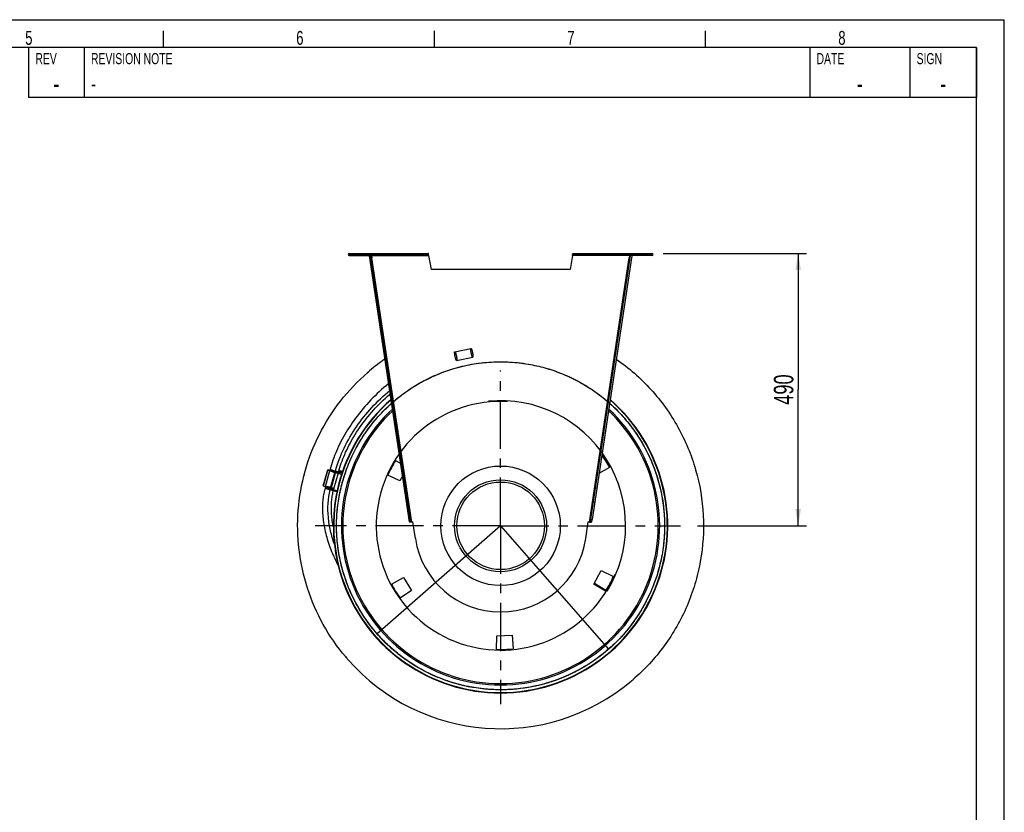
# Model space of a CAD drawing. Extents: x 0 to 420, y -81 to 390.
# Tile 18 of 18: x 243 to 420, y 154 to 297. Entities that reach past the tile are written whole.
import ezdxf

# ---------------------------------------------------------------- set-up
doc = ezdxf.new("R2010")
doc.units = 0
doc.header["$LTSCALE"] = 23.1
doc.linetypes.add('CENTER', pattern=[0.6, 0.375, -0.075, 0.075, -0.075])
doc.layers.get('0').update_dxf_attribs({"linetype": 'CONTINUOUS'})
for name, color, linetype in [('110528_DXF_CONTINUOUS_LINE', 7, 'CONTINUOUS'), ('110534_DXF_CONTINUOUS_LINE', 7, 'CONTINUOUS'), ('110534_DXF_DIMENSION', 7, 'CONTINUOUS'), ('110651_DXF_CONTINUOUS_LINE', 7, 'CONTINUOUS'), ('110660_DXF_CONTINUOUS_LINE', 7, 'CONTINUOUS'), ('112850_DXF_CONTINUOUS_LINE', 7, 'CONTINUOUS'), ('AG_HOSE_125_DXF_CONTINUOUS', 7, 'CONTINUOUS'), ('ASE_65_125-5_DXF_AXIS', 7, 'CONTINUOUS'), ('ASE_65_125-5_DXF_FORMAT', 7, 'CONTINUOUS'), ('GUIDE_125_DXF_CONTINUOUS_L', 7, 'CONTINUOUS')]:
    doc.layers.add(name, color=color, linetype=linetype)
doc.styles.get("Standard").update_dxf_attribs({"font": 'txt', "width": 0.7})
doc.styles.add('TEXTSTYLE_2', font='txt', dxfattribs={"width": 0.7})
doc.dimstyles.new('DIMSTYLE_2', dxfattribs={"dimtxt": 3.5, "dimasz": 3, "dimexe": 1.5, "dimexo": 1, "dimgap": 0.875, "dimtad": 1, "dimdec": 3, "dimlfac": 10, "dimtxsty": 'STANDARD', "dimblk": '_ARROW_FILLED', "dimblk1": '_ARROW_FILLED', "dimblk2": '_ARROW_FILLED', "dimcen": 0.09, "dimazin": 3, "dimtp": 0.8, "dimtm": 0.8, "dimtfac": 1, "dimtdec": 3, "dimtofl": 0, "dimtmove": 0, "dimatfit": 3, "dimtolj": 1})

# ---------------------------------------------------------------- blocks, each defined once
blk = doc.blocks.new('_ARROW_FILLED')
at = {"color": 0, "linetype": 'BYBLOCK'}
blk.add_solid([(0, 0), (-1, 0.167), (-1, -0.167)], dxfattribs=at)
blk = doc.blocks.new('*D8')
at = {"layer": '110534_DXF_DIMENSION', "color": 2, "linetype": 'CONTINUOUS'}
for p, q in [((358.64, 254.97), (384.42, 254.97)), ((382.92, 254.97), (382.92, 230.47)), ((382.92, 205.97), (382.92, 230.47)), ((364.81, 205.97), (384.42, 205.97))]:
    blk.add_line(p, q, dxfattribs=at)
at = {"layer": '110534_DXF_DIMENSION', "color": 2, "linetype": 'CONTINUOUS', "xscale": 3, "yscale": 3, "zscale": 3}
for p, rotation in [((382.92, 254.97), 90), ((382.92, 205.97), 270)]:
    blk.add_blockref('_ARROW_FILLED', p, dxfattribs=dict(at, rotation=rotation))
at = {"layer": '110534_DXF_DIMENSION', "color": 2, "linetype": 'CONTINUOUS', "insert": (378.55, 230.47), "char_height": 3.5, "width": 12.375, "attachment_point": 2, "rotation": 90}
blk.add_mtext('490', dxfattribs=at)

msp = doc.modelspace()

# ---------------------------------------------------------------- linework, layer by layer
at = {"layer": '110528_DXF_CONTINUOUS_LINE', "color": 9, "linetype": 'CONTINUOUS'}
for p, q in [((302.90379, 220.05846), (302.83757, 220.09367)), ((355.88064, 191.89016), (355.94687, 191.85495))]:
    msp.add_line(p, q, dxfattribs=at)
at = {"layer": '110528_DXF_CONTINUOUS_LINE', "color": 3, "linetype": 'CONTINUOUS'}
for p, q in [((310.49553, 217.72071), (311.42706, 217.16099)), ((349.01324, 216.46612), (347.09253, 215.40145)), ((311.30098, 214.03952), (309.08712, 215.07187)), ((311.76542, 214.91301), (311.30098, 214.03952)), ((309.7712, 195.4825), (311.90765, 196.66676)), ((311.90765, 196.66676), (313.36192, 194.33945)), ((346.19507, 195.48601), (347.48345, 197.90909)), ((347.48345, 197.90909), (349.69731, 196.87675)), ((348.2889, 194.22791), (346.19507, 195.48601)), ((313.36192, 194.33945), (311.36095, 192.93836)), ((328.66788, 183.7361), (328.71051, 186.17846)), ((328.71051, 186.17846), (331.45315, 186.27423)), ((331.45315, 186.27423), (331.66605, 183.8408))]:
    msp.add_line(p, q, dxfattribs=at)
at = {"layer": '110528_DXF_CONTINUOUS_LINE', "color": 7, "linetype": 'CONTINUOUS'}
msp.add_arc((329.39222, 205.97431), 30.075, 130.9272981, 49.0727812, dxfattribs=at)
at = {"layer": '110528_DXF_CONTINUOUS_LINE', "color": 3, "linetype": 'CONTINUOUS'}
for radius, start, end in [(30, 131.0180095, 48.9821354), (22.25, 28.1344313, 35.0874507), (22.25, 148.1344313, 155.8655687), (22.25, 328.1344313, 335.8655687), (22.25, 208.1344313, 215.8655687), (22.25, 268.1344313, 275.8655687)]:
    msp.add_arc((329.39222, 205.97431), radius, start, end, dxfattribs=at)
at = {"layer": '110528_DXF_CONTINUOUS_LINE', "color": 9, "linetype": 'CONTINUOUS'}
for radius, start, end in [(28.61603, 132.7976441, 47.2018923), (28.36603, 133.1423861, 46.8573921)]:
    msp.add_arc((329.39222, 205.97431), radius, start, end, dxfattribs=at)
at = {"layer": '110534_DXF_CONTINUOUS_LINE', "color": 9, "linetype": 'CONTINUOUS'}
for p, q in [((302.16556, 254.57431), (302.16556, 254.97431)), ((306.20017, 254.57431), (316.4539, 254.57431)), ((313.41348, 206.65118), (306.25752, 254.19331)), ((352.58426, 254.57431), (342.33054, 254.57431)), ((345.37095, 206.65118), (352.52692, 254.19331)), ((356.61887, 254.57431), (356.61887, 254.97431)), ((312.0911, 212.7493), (312.28887, 212.77907)), ((346.69334, 212.7493), (346.49556, 212.77907)), ((312.47379, 210.20679), (312.67157, 210.23656)), ((346.31064, 210.20679), (346.11287, 210.23656)), ((312.94002, 207.10933), (313.13779, 207.1391)), ((312.94018, 207.10825), (313.13795, 207.13802)), ((345.84425, 207.10825), (345.64648, 207.13802)), ((345.84442, 207.10933), (345.64664, 207.1391))]:
    msp.add_line(p, q, dxfattribs=at)
at = {"layer": '110534_DXF_CONTINUOUS_LINE', "color": 3, "linetype": 'CONTINUOUS'}
for p, q in [((302.16556, 254.97431), (316.38087, 254.97431)), ((302.16556, 254.57431), (306.01556, 254.57431)), ((313.00036, 206.70843), (305.80244, 254.52932)), ((342.40357, 254.97431), (356.61887, 254.97431)), ((352.982, 254.52932), (345.84442, 207.10933)), ((356.61887, 254.57431), (352.76887, 254.57431)), ((345.78407, 206.70843), (345.84442, 207.10933))]:
    msp.add_line(p, q, dxfattribs=at)
at = {"layer": '110534_DXF_CONTINUOUS_LINE', "color": 7, "linetype": 'CONTINUOUS'}
for p, q in [((302.16556, 254.77431), (316.38087, 254.77431)), ((305.80244, 254.52932), (306.00021, 254.55909)), ((313.19813, 206.7382), (306.00021, 254.55909)), ((306.01556, 254.57431), (306.01556, 254.77431)), ((306.05975, 254.16355), (306.25752, 254.19331)), ((306.20017, 254.57431), (306.25752, 254.19331)), ((313.18691, 254.97431), (313.18691, 254.77431)), ((316.18691, 254.97431), (316.18691, 254.77431)), ((316.38087, 254.97431), (316.38087, 254.77431)), ((316.4539, 254.57431), (316.89222, 252.08847)), ((342.33054, 254.57431), (341.89222, 252.08847)), ((342.40357, 254.97431), (342.40357, 254.77431)), ((342.40357, 254.77431), (356.61887, 254.77431)), ((342.59753, 254.97431), (342.59753, 254.77431)), ((345.59753, 254.97431), (345.59753, 254.77431)), ((345.64664, 207.1391), (352.78422, 254.55909)), ((352.58426, 254.57431), (352.52692, 254.19331)), ((352.72469, 254.16355), (352.52692, 254.19331)), ((352.76887, 254.57431), (352.76887, 254.77431)), ((352.982, 254.52932), (352.78422, 254.55909)), ((341.89222, 252.08847), (316.89222, 252.08847)), ((313.00036, 206.70843), (313.19813, 206.7382)), ((314.06487, 203.66726), (313.61325, 206.66771)), ((344.71956, 203.66726), (345.17118, 206.66771)), ((345.5863, 206.7382), (345.64664, 207.1391)), ((345.78407, 206.70843), (345.5863, 206.7382))]:
    msp.add_line(p, q, dxfattribs=at)
at = {"layer": '110534_DXF_CONTINUOUS_LINE', "color": 3, "linetype": 'CONTINUOUS'}
for centre, start, end in [((302.16556, 254.77431), 90, 270), ((356.61887, 254.77431), 270, 90)]:
    msp.add_arc(centre, 0.2, start, end, dxfattribs=at)
at = {"layer": '110534_DXF_CONTINUOUS_LINE', "color": 7, "linetype": 'CONTINUOUS'}
for centre, radius, start, end in [((313.38999, 208.151), 1.5, 270.8975556, 278.5598113), ((345.39445, 208.151), 1.5, 261.4401887, 269.1024444), ((329.39222, 205.97431), 15.5, 188.5598113, 351.4401887)]:
    msp.add_arc(centre, radius, start, end, dxfattribs=at)
for points, knots in [([(306.13996, 254.77431), (306.1471, 254.77431), (306.16085, 254.74957), (306.17189, 254.71049), (306.18647, 254.6467), (306.19528, 254.59985), (306.20017, 254.57431)], [0, 0, 0, 0, 0.10102656, 0.317593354, 0.631910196, 1, 1, 1, 1]), ([(316.4539, 254.57431), (316.44796, 254.59986), (316.43725, 254.64699), (316.41953, 254.71029), (316.40588, 254.7513), (316.38879, 254.77431), (316.38087, 254.77431)], [0, 0, 0, 0, 0.362762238, 0.67352206, 0.890403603, 1, 1, 1, 1]), ([(342.33054, 254.57431), (342.33648, 254.59986), (342.34719, 254.64699), (342.3649, 254.71029), (342.37856, 254.7513), (342.39564, 254.77431), (342.40357, 254.77431)], [0, 0, 0, 0, 0.362762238, 0.67352206, 0.890403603, 1, 1, 1, 1]), ([(352.64447, 254.77431), (352.63733, 254.77431), (352.62359, 254.74957), (352.61255, 254.71049), (352.59796, 254.6467), (352.58916, 254.59985), (352.58426, 254.57431)], [0, 0, 0, 0, 0.10102656, 0.317593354, 0.631910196, 1, 1, 1, 1]), ([(313.41348, 206.65118), (313.38613, 206.6519), (313.33526, 206.65545), (313.26828, 206.66956), (313.21697, 206.69426), (313.20022, 206.72431), (313.19813, 206.7382)], [0, 0, 0, 0, 0.331658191, 0.615530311, 0.82972973, 1, 1, 1, 1]), ([(345.37095, 206.65118), (345.39831, 206.6519), (345.44917, 206.65545), (345.51616, 206.66956), (345.56746, 206.69426), (345.58421, 206.72431), (345.5863, 206.7382)], [0, 0, 0, 0, 0.331658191, 0.615530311, 0.82972973, 1, 1, 1, 1])]:
    msp.add_open_spline(points, degree=3, knots=knots, dxfattribs=at)
at = {"layer": '110534_DXF_CONTINUOUS_LINE', "color": 3, "linetype": 'CONTINUOUS'}
for points, knots in [([(316.4539, 254.57431), (316.44796, 254.62535), (316.43704, 254.7197), (316.42211, 254.83092), (316.40967, 254.9027), (316.40049, 254.94011), (316.39359, 254.96241), (316.38485, 254.97431), (316.38087, 254.97431)], [0, 0, 0, 0, 0.37570868, 0.695091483, 0.818353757, 0.911146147, 0.970916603, 1, 1, 1, 1]), ([(342.33054, 254.57431), (342.33647, 254.62535), (342.3474, 254.7197), (342.36232, 254.83092), (342.37477, 254.9027), (342.38395, 254.94011), (342.39084, 254.96241), (342.39959, 254.97431), (342.40357, 254.97431)], [0, 0, 0, 0, 0.37570868, 0.695091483, 0.818353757, 0.911146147, 0.970916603, 1, 1, 1, 1]), ([(313.41348, 206.65118), (313.3616, 206.64801), (313.26551, 206.64433), (313.15194, 206.64728), (313.07769, 206.65809), (313.03864, 206.66928), (313.01091, 206.68455), (313.0015, 206.70088), (313.00036, 206.70843)], [0, 0, 0, 0, 0.360165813, 0.666149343, 0.785569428, 0.878759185, 0.94710206, 1, 1, 1, 1]), ([(345.37095, 206.65118), (345.42284, 206.64801), (345.51893, 206.64433), (345.6325, 206.64728), (345.70674, 206.65809), (345.74579, 206.66928), (345.77352, 206.68455), (345.78294, 206.70088), (345.78407, 206.70843)], [0, 0, 0, 0, 0.360165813, 0.666149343, 0.785569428, 0.878759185, 0.94710206, 1, 1, 1, 1])]:
    msp.add_open_spline(points, degree=3, knots=knots, dxfattribs=at)
at = {"layer": '110651_DXF_CONTINUOUS_LINE', "color": 7, "linetype": 'CONTINUOUS'}
msp.add_line((348.34964, 194.32729), (346.2612, 195.61038), dxfattribs=at)
at = {"layer": '110660_DXF_CONTINUOUS_LINE', "color": 9, "linetype": 'CONTINUOUS'}
for p, q in [((321.16123, 237.2841), (324.06664, 237.8876)), ((321.48663, 235.71754), (324.39204, 236.32104)), ((297.55883, 213.12987), (298.35078, 216.00251)), ((297.88264, 213.05759), (298.67459, 215.93023)), ((298.42113, 215.99161), (298.35078, 216.00251)), ((298.42548, 216.0074), (298.35949, 216.03409)), ((298.42113, 215.99161), (298.42548, 216.0074)), ((298.77206, 212.6392), (299.56401, 215.51184)), ((298.90659, 212.59508), (299.70162, 215.47888)), ((299.42509, 212.63235), (300.21705, 215.50499)), ((299.63436, 215.50095), (299.56401, 215.51184)), ((300.77531, 215.22238), (299.79841, 215.4917)), ((300.84416, 215.43349), (299.85736, 215.70554)), ((300.94064, 215.71928), (300.32427, 215.8892)), ((299.97958, 212.24775), (298.98006, 212.52331))]:
    msp.add_line(p, q, dxfattribs=at)
at = {"layer": '110660_DXF_CONTINUOUS_LINE', "color": 7, "linetype": 'CONTINUOUS'}
for p, q in [((297.50671, 213.16123), (298.29866, 216.03387)), ((299.56401, 215.51184), (298.35078, 216.00251)), ((298.35949, 216.03409), (298.68914, 215.98302)), ((299.78521, 215.44382), (299.69854, 215.46772)), ((299.78521, 215.44382), (299.87605, 215.77334)), ((300.09846, 215.73519), (300.87385, 215.52143)), ((300.2989, 215.80008), (300.91096, 215.63134)), ((300.94108, 215.72055), (300.32464, 215.8905)), ((298.77206, 212.6392), (297.55883, 213.12987)), ((298.99326, 212.57118), (298.90659, 212.59508)), ((298.93306, 212.35285), (298.99326, 212.57118)), ((299.94344, 212.07428), (298.93306, 212.35283))]:
    msp.add_line(p, q, dxfattribs=at)
at = {"layer": '110660_DXF_CONTINUOUS_LINE', "color": 3, "linetype": 'CONTINUOUS'}
for p, q in [((299.63436, 215.50095), (298.42113, 215.99161)), ((298.42548, 216.0074), (298.68479, 215.96723)), ((299.78829, 215.45499), (299.70162, 215.47888)), ((300.27204, 215.70445), (300.87913, 215.53708))]:
    msp.add_line(p, q, dxfattribs=at)
at = {"layer": '110660_DXF_CONTINUOUS_LINE', "color": 9, "linetype": 'CONTINUOUS'}
for points, knots in [([(324.11422, 237.08041), (324.10426, 237.12838), (324.08592, 237.22304), (324.063, 237.36171), (324.04561, 237.49163), (324.03419, 237.60846), (324.02937, 237.70772), (324.03017, 237.78809), (324.0386, 237.84243), (324.04939, 237.8834), (324.08414, 237.89062), (324.11035, 237.85733), (324.13972, 237.81084), (324.17246, 237.73744), (324.20758, 237.64447), (324.24363, 237.53276), (324.27941, 237.40666), (324.31362, 237.27033), (324.33449, 237.1762), (324.34446, 237.12823)], [0, 0, 0, 0, 0.089277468, 0.17567333, 0.256055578, 0.328171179, 0.389237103, 0.437858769, 0.472417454, 0.49342805, 0.50657195, 0.527582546, 0.562141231, 0.610762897, 0.671828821, 0.743944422, 0.82432667, 0.910722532, 1, 1, 1, 1]), ([(321.20881, 236.47691), (321.19885, 236.52488), (321.18051, 236.61954), (321.15759, 236.75821), (321.1402, 236.88813), (321.12878, 237.00496), (321.12396, 237.10423), (321.12476, 237.18459), (321.13319, 237.23894), (321.14398, 237.2799), (321.17873, 237.28712), (321.20494, 237.25384), (321.23431, 237.20735), (321.26705, 237.13395), (321.30217, 237.04098), (321.33822, 236.92926), (321.374, 236.80317), (321.40821, 236.66684), (321.42908, 236.5727), (321.43905, 236.52473)], [0, 0, 0, 0, 0.089277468, 0.17567333, 0.256055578, 0.328171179, 0.389237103, 0.437858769, 0.472417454, 0.49342805, 0.50657195, 0.527582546, 0.562141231, 0.610762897, 0.671828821, 0.743944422, 0.82432667, 0.910722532, 1, 1, 1, 1]), ([(321.43905, 236.52473), (321.44901, 236.47676), (321.46735, 236.38211), (321.49027, 236.24343), (321.50766, 236.11351), (321.51908, 235.99669), (321.5239, 235.89742), (321.5231, 235.81705), (321.51467, 235.76271), (321.50388, 235.72174), (321.46913, 235.71452), (321.44292, 235.74781), (321.41355, 235.7943), (321.38081, 235.8677), (321.34569, 235.96067), (321.30964, 236.07238), (321.27386, 236.19848), (321.23965, 236.33481), (321.21878, 236.42894), (321.20881, 236.47691)], [0, 0, 0, 0, 0.089277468, 0.17567333, 0.256055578, 0.328171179, 0.389237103, 0.437858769, 0.472417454, 0.49342805, 0.50657195, 0.527582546, 0.562141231, 0.610762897, 0.671828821, 0.743944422, 0.82432667, 0.910722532, 1, 1, 1, 1]), ([(324.34446, 237.12823), (324.35442, 237.08026), (324.37276, 236.9856), (324.39568, 236.84693), (324.41307, 236.71701), (324.42449, 236.60018), (324.42931, 236.50091), (324.4285, 236.42055), (324.42008, 236.3662), (324.40929, 236.32524), (324.37454, 236.31802), (324.34833, 236.3513), (324.31896, 236.39779), (324.28622, 236.47119), (324.2511, 236.56416), (324.21505, 236.67588), (324.17927, 236.80198), (324.14506, 236.9383), (324.12419, 237.03244), (324.11422, 237.08041)], [0, 0, 0, 0, 0.089277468, 0.17567333, 0.256055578, 0.328171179, 0.389237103, 0.437858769, 0.472417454, 0.49342805, 0.50657195, 0.527582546, 0.562141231, 0.610762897, 0.671828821, 0.743944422, 0.82432667, 0.910722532, 1, 1, 1, 1]), ([(299.42119, 215.62828), (299.37396, 215.6413), (299.28131, 215.6679), (299.14715, 215.7096), (299.02314, 215.75148), (298.91321, 215.79199), (298.82218, 215.82993), (298.74949, 215.86337), (298.70588, 215.8922), (298.67143, 215.91434), (298.68002, 215.94549), (298.72095, 215.94686), (298.77317, 215.94926), (298.85273, 215.94073), (298.95034, 215.92667), (299.06549, 215.90512), (299.19345, 215.87754), (299.33002, 215.84459), (299.42321, 215.81996), (299.47045, 215.80694)], [0, 0, 0, 0, 0.090153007, 0.177370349, 0.258461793, 0.331119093, 0.392489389, 0.441090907, 0.475147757, 0.494769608, 0.505230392, 0.524852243, 0.558909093, 0.607510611, 0.668880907, 0.741538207, 0.822629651, 0.909846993, 1, 1, 1, 1]), ([(299.47045, 215.80694), (299.51768, 215.79392), (299.61033, 215.76732), (299.74449, 215.72562), (299.8685, 215.68374), (299.97843, 215.64323), (300.06946, 215.60529), (300.14214, 215.57185), (300.18576, 215.54302), (300.22021, 215.52088), (300.21162, 215.48973), (300.17069, 215.48837), (300.11846, 215.48596), (300.03891, 215.49449), (299.9413, 215.50856), (299.82614, 215.5301), (299.69819, 215.55768), (299.56162, 215.59063), (299.46842, 215.61526), (299.42119, 215.62828)], [0, 0, 0, 0, 0.090153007, 0.177370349, 0.258461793, 0.331119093, 0.392489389, 0.441090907, 0.475147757, 0.494769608, 0.505230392, 0.524852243, 0.558909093, 0.607510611, 0.668880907, 0.741538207, 0.822629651, 0.909846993, 1, 1, 1, 1]), ([(298.62924, 212.75564), (298.58201, 212.76866), (298.48936, 212.79526), (298.35519, 212.83695), (298.23118, 212.87884), (298.12125, 212.91935), (298.03022, 212.95729), (297.95754, 212.99073), (297.91392, 213.01956), (297.87948, 213.0417), (297.88806, 213.07285), (297.92899, 213.07421), (297.98122, 213.07662), (298.06077, 213.06809), (298.15838, 213.05402), (298.27354, 213.03248), (298.40149, 213.0049), (298.53807, 212.97195), (298.63126, 212.94732), (298.67849, 212.9343)], [0, 0, 0, 0, 0.090153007, 0.177370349, 0.258461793, 0.331119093, 0.392489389, 0.441090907, 0.475147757, 0.494769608, 0.505230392, 0.524852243, 0.558909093, 0.607510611, 0.668880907, 0.741538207, 0.822629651, 0.909846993, 1, 1, 1, 1]), ([(298.67849, 212.9343), (298.72572, 212.92128), (298.81837, 212.89468), (298.95254, 212.85298), (299.07654, 212.8111), (299.18648, 212.77059), (299.2775, 212.73265), (299.35019, 212.69921), (299.3938, 212.67038), (299.42825, 212.64824), (299.41966, 212.61709), (299.37873, 212.61572), (299.32651, 212.61332), (299.24696, 212.62185), (299.14935, 212.63591), (299.03419, 212.65746), (298.90624, 212.68504), (298.76966, 212.71799), (298.67647, 212.74262), (298.62924, 212.75564)], [0, 0, 0, 0, 0.090153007, 0.177370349, 0.258461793, 0.331119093, 0.392489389, 0.441090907, 0.475147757, 0.494769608, 0.505230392, 0.524852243, 0.558909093, 0.607510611, 0.668880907, 0.741538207, 0.822629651, 0.909846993, 1, 1, 1, 1])]:
    msp.add_open_spline(points, degree=3, knots=knots, dxfattribs=at)
at = {"layer": '110660_DXF_CONTINUOUS_LINE', "color": 7, "linetype": 'CONTINUOUS'}
for points, knots in [([(298.29866, 216.03387), (298.29814, 216.03196), (298.30272, 216.02621), (298.31941, 216.01597), (298.33719, 216.00801), (298.35078, 216.00251)], [0, 0, 0, 0, 0.095531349, 0.291588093, 1, 1, 1, 1]), ([(298.35949, 216.03409), (298.345, 216.03634), (298.32565, 216.03861), (298.30607, 216.03837), (298.29919, 216.03577), (298.29866, 216.03387)], [0, 0, 0, 0, 0.708411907, 0.904468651, 1, 1, 1, 1]), ([(299.56401, 215.51184), (299.57342, 215.50804), (299.6176, 215.49139), (299.66281, 215.47757), (299.69854, 215.46772)], [0, 0, 0, 0, 0.214912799, 1, 1, 1, 1]), ([(299.87605, 215.77334), (299.89656, 215.76913), (299.97036, 215.75456), (300.0446, 215.74198), (300.09846, 215.73519)], [0, 0, 0, 0, 0.27828281, 1, 1, 1, 1]), ([(297.50671, 213.16123), (297.50618, 213.15932), (297.51076, 213.15357), (297.52745, 213.14333), (297.54523, 213.13537), (297.55883, 213.12987)], [0, 0, 0, 0, 0.095531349, 0.291588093, 1, 1, 1, 1]), ([(298.77206, 212.6392), (298.78146, 212.6354), (298.82565, 212.61875), (298.87086, 212.60493), (298.90659, 212.59508)], [0, 0, 0, 0, 0.214912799, 1, 1, 1, 1])]:
    msp.add_open_spline(points, degree=3, knots=knots, dxfattribs=at)
at = {"layer": '110660_DXF_CONTINUOUS_LINE', "color": 3, "linetype": 'CONTINUOUS'}
for points, knots in [([(298.39507, 216.00729), (298.39481, 216.00634), (298.39709, 216.00346), (298.40544, 215.99834), (298.41433, 215.99436), (298.42113, 215.99161)], [0, 0, 0, 0, 0.095503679, 0.291629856, 1, 1, 1, 1]), ([(298.42548, 216.0074), (298.41823, 216.00852), (298.40856, 216.00966), (298.39877, 216.00954), (298.39533, 216.00824), (298.39507, 216.00729)], [0, 0, 0, 0, 0.708370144, 0.904496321, 1, 1, 1, 1]), ([(299.63436, 215.50095), (299.63906, 215.49904), (299.66115, 215.49072), (299.68376, 215.48381), (299.70162, 215.47888)], [0, 0, 0, 0, 0.214912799, 1, 1, 1, 1])]:
    msp.add_open_spline(points, degree=3, knots=knots, dxfattribs=at)
at = {"layer": '112850_DXF_CONTINUOUS_LINE', "color": 7, "linetype": 'CONTINUOUS'}
for radius in [10.75, 7.875]:
    msp.add_circle((329.39222, 205.97431), radius, dxfattribs=at)
at = {"layer": '112850_DXF_CONTINUOUS_LINE', "color": 9, "linetype": 'CONTINUOUS'}
msp.add_circle((329.39222, 205.97431), 8.275, dxfattribs=at)
at = {"layer": 'AG_HOSE_125_DXF_CONTINUOUS', "color": 7, "linetype": 'CONTINUOUS'}
for p, q in [((305.75663, 233.78812), (305.81479, 233.83744)), ((305.75716, 233.78749), (305.81515, 233.83701)), ((305.42197, 233.50023), (305.56904, 233.62762)), ((305.42233, 233.49982), (305.49347, 233.56234)), ((305.49347, 233.56234), (305.63962, 233.68714)), ((305.49406, 233.56165), (305.51527, 233.57994)), ((305.56904, 233.62762), (305.63906, 233.68779)), ((301.97514, 181.87962), (301.91796, 181.94485)), ((301.97553, 181.87996), (301.91858, 181.94539)), ((352.96095, 178.1045), (352.89537, 178.04957)), ((352.96128, 178.1041), (352.8959, 178.04894)), ((353.16221, 178.27636), (353.0941, 178.21764)), ((353.22684, 178.33087), (353.09443, 178.21724)), ((353.2265, 178.33126), (353.15975, 178.27316)), ((353.42168, 178.50005), (353.28951, 178.3861)), ((353.42168, 178.50005), (353.29005, 178.38548))]:
    msp.add_line(p, q, dxfattribs=at)
at = {"layer": 'AG_HOSE_125_DXF_CONTINUOUS', "color": 9, "linetype": 'CONTINUOUS'}
for q in [(307.18699, 186.55324), (348.81329, 183.76908)]:
    msp.add_line((329.39222, 205.97431), q, dxfattribs=at)
at = {"layer": 'AG_HOSE_125_DXF_CONTINUOUS', "color": 7, "linetype": 'CONTINUOUS'}
for centre, radius, start, end in [((329.42651, 205.93074), 36.5553, 124.7391941, 130.170511), ((329.40287, 205.96129), 36.51681, 130.3567046, 130.5992006), ((329.41105, 205.94982), 36.53075, 130.4602877, 130.8547346), ((329.34816, 205.93677), 36.44212, 220.0331816, 220.3784319), ((329.41849, 205.99342), 36.53223, 220.2782796, 220.8197891), ((329.3376, 205.9278), 36.42827, 220.3784353, 220.699357), ((329.33986, 205.92976), 36.43127, 220.6993789, 221.1749732), ((329.39221, 205.97431), 36.5, 221.1735131, 310.0860083), ((329.40607, 205.95928), 36.47957, 309.8112163, 310.0845642), ((329.39505, 205.96968), 36.49462, 310.0872768, 310.6308822), ((329.41572, 205.94784), 36.4646, 310.218939, 310.4934839), ((329.45685, 205.90053), 36.4019, 310.3544764, 310.627932), ((329.42759, 205.93397), 36.44634, 310.6348363, 310.8990542), ((329.47032, 205.88488), 36.38126, 310.7672476, 311.1736281)]:
    msp.add_arc(centre, radius, start, end, dxfattribs=at)
at = {"layer": 'AG_HOSE_125_DXF_CONTINUOUS', "color": 9, "linetype": 'CONTINUOUS'}
for radius, start, end in [(22.5, 328.4343539, 95.5656461), (22.365, 86.8744097, 337.1254097)]:
    msp.add_arc((329.39222, 205.97431), radius, start, end, dxfattribs=at)
at = {"layer": 'AG_HOSE_125_DXF_CONTINUOUS', "color": 7, "linetype": 'CONTINUOUS'}
for points, knots in [([(350.18861, 235.9703), (351.32923, 235.17947), (353.52228, 233.46548), (357.48323, 229.5684), (361.56208, 223.88349), (364.77899, 216.13966), (366.1624, 207.86903), (365.72263, 200.88635), (364.43389, 195.48063), (363.01087, 191.55737), (361.14965, 187.82267), (358.8759, 184.32348), (356.21855, 181.10661), (354.21309, 179.17698), (353.15974, 178.27317)], [0, 0, 0, 0, 0.062550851, 0.125101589, 0.250000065, 0.374898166, 0.499796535, 0.624695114, 0.687245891, 0.749796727, 0.812347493, 0.87489841, 0.937449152, 1, 1, 1, 1]), ([(301.54756, 182.3753), (300.01618, 184.18243), (297.29857, 188.10618), (294.44583, 194.66163), (292.91588, 201.64788), (292.76881, 208.79763), (294.01008, 215.84029), (296.5926, 222.50959), (300.41687, 228.54991), (303.70309, 232.01142), (305.49352, 233.56227)], [0, 0, 0, 0, 0.12500001, 0.250000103, 0.375000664, 0.500000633, 0.625000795, 0.750000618, 0.875000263, 1, 1, 1, 1])]:
    msp.add_open_spline(points, degree=3, knots=knots, dxfattribs=at)
at = {"layer": 'AG_HOSE_125_DXF_CONTINUOUS', "color": 9, "linetype": 'CONTINUOUS'}
msp.add_open_spline([(348.81329, 183.76908), (347.53508, 182.65114), (344.66502, 180.54853), (339.8006, 178.1868), (334.29608, 176.69415), (328.59924, 176.29705), (322.78906, 177.03012), (317.22362, 178.87817), (311.86908, 181.9689), (307.38893, 186.01844), (303.83018, 190.87664), (301.34714, 196.18824), (300.16343, 201.15092), (299.84095, 205.29809), (299.94185, 208.46107), (300.36527, 211.51186), (301.09477, 214.50434), (302.16521, 217.48212), (303.59136, 220.39963), (305.33001, 223.14247), (307.38503, 225.7125), (309.81279, 228.1332), (313.10962, 230.71841), (317.54395, 233.19548), (323.11932, 235.0077), (328.18988, 235.57402), (332.34526, 235.38543), (335.472, 234.89739), (338.44783, 234.10302), (341.32825, 233.01203), (344.15226, 231.58445), (346.87284, 229.81126), (349.38186, 227.74947), (351.71315, 225.36121), (353.81124, 222.64913), (355.53089, 219.77909), (356.85011, 216.89652), (357.84228, 213.98058), (358.539, 210.89391), (358.90336, 207.66698), (358.91045, 204.41951), (358.55263, 201.10128), (357.79663, 197.75673), (356.65011, 194.52517), (355.18098, 191.52842), (353.39286, 188.71035), (351.23603, 186.04467), (348.71434, 183.59027), (345.91786, 181.45412), (342.84803, 179.64007), (339.44377, 178.15249), (335.23155, 176.92701), (330.08942, 176.29458), (324.24234, 176.72082), (319.33313, 178.1103), (315.5563, 179.8534), (312.84507, 181.48554), (310.38919, 183.34438), (308.13364, 185.4419), (306.05737, 187.82981), (304.20733, 190.49872), (302.66214, 193.35503), (301.40475, 196.44658), (300.48554, 199.74998), (299.9764, 203.05681), (299.8428, 206.22409), (300.02465, 209.29883), (300.54454, 212.42016), (301.42515, 215.54591), (302.64435, 218.55584), (304.22818, 221.49356), (306.19066, 224.30536), (308.47214, 226.86512), (310.96373, 229.08566), (313.68327, 231.02034), (316.68671, 232.67474), (319.9483, 233.99576), (323.3442, 234.91837), (326.87174, 235.43949), (330.58537, 235.53216), (334.10997, 235.16439), (337.34672, 234.43392), (340.26748, 233.45588), (343.14487, 232.13925), (345.93236, 230.47321), (348.51968, 228.51057), (350.94211, 226.21481), (353.14414, 223.58639), (355.01961, 220.71583), (356.51277, 217.73098), (357.67048, 214.60071), (358.48351, 211.26954), (358.90734, 207.7762), (358.91152, 204.25721), (358.49376, 200.71594), (357.6138, 197.10686), (356.30888, 193.72283), (354.6674, 190.64799), (352.8097, 187.93174), (350.56938, 185.33694), (348.00359, 182.99623), (345.10314, 180.92353), (341.9754, 179.20915), (338.47879, 177.82243), (334.92137, 176.91959), (331.28338, 176.46503), (327.71663, 176.44631), (323.98148, 176.89137), (320.3324, 177.81383), (316.74015, 179.23448), (313.35831, 181.10669), (310.08851, 183.53979), (308.12705, 185.47842), (307.18699, 186.55324)], degree=3, knots=[0, 0, 0, 0, 0.01222531, 0.02546653, 0.03870775, 0.053048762, 0.066289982, 0.080630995, 0.094972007, 0.110503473, 0.123744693, 0.138085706, 0.152426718, 0.160204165, 0.167981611, 0.175161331, 0.182341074, 0.190118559, 0.197895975, 0.205673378, 0.213450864, 0.221539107, 0.230300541, 0.243541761, 0.257882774, 0.272223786, 0.280001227, 0.287778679, 0.29495841, 0.302138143, 0.309915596, 0.317693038, 0.325470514, 0.333247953, 0.341672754, 0.350097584, 0.357277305, 0.364457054, 0.372234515, 0.380011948, 0.387789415, 0.395566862, 0.403991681, 0.412416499, 0.42019394, 0.427971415, 0.436396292, 0.444821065, 0.453245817, 0.461670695, 0.47043213, 0.47992263, 0.49316385, 0.507504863, 0.521845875, 0.529623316, 0.537400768, 0.544580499, 0.551760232, 0.559537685, 0.567315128, 0.575092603, 0.582870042, 0.591294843, 0.599719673, 0.606899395, 0.614079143, 0.621856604, 0.629634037, 0.637411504, 0.645188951, 0.65361377, 0.662038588, 0.669816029, 0.677593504, 0.68601838, 0.694443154, 0.702867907, 0.711292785, 0.720054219, 0.72954472, 0.736724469, 0.74390417, 0.751681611, 0.75945907, 0.767236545, 0.775013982, 0.783438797, 0.79186362, 0.799641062, 0.807418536, 0.81584341, 0.824268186, 0.832692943, 0.841117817, 0.849879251, 0.859369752, 0.867147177, 0.874924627, 0.883012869, 0.891774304, 0.899862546, 0.908623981, 0.917385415, 0.926875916, 0.934964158, 0.943725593, 0.952487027, 0.961977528, 0.970738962, 0.980229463, 0.989719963, 1, 1, 1, 1], dxfattribs=at)
at = {"layer": 'ASE_65_125-5_DXF_AXIS', "color": 7, "linetype": 'CENTER'}
for q in [(329.39222, 233.92593), (296.02951, 205.97431), (361.78527, 205.97431), (329.39222, 173.90725)]:
    msp.add_line((329.39222, 205.97431), q, dxfattribs=at)
at = {"layer": 'ASE_65_125-5_DXF_FORMAT', "color": 7, "linetype": 'CONTINUOUS'}
for p, q in [((-0.00158, 296.99848), (419.99842, 296.99848)), ((419.99842, -0.00152), (419.99842, 296.99848)), ((268.74842, 291.99848), (268.74842, 294.99848)), ((317.49842, 291.99848), (317.49842, 294.99848)), ((366.24842, 291.99848), (366.24842, 294.99848)), ((414.99842, 291.99848), (24.99842, 291.99848)), ((414.99842, 291.99848), (244.49842, 291.99848)), ((244.49842, 291.99848), (244.49842, 282.99848)), ((254.49842, 291.99848), (254.49842, 282.99848)), ((384.99842, 291.99848), (384.99842, 282.99848)), ((402.99842, 291.99848), (402.99842, 282.99848)), ((414.99842, 291.99848), (414.99842, 282.99848)), ((414.99842, 4.99848), (414.99842, 291.99848)), ((414.99842, 282.99848), (244.49842, 282.99848))]:
    msp.add_line(p, q, dxfattribs=at)
at = {"layer": 'GUIDE_125_DXF_CONTINUOUS_L', "color": 7, "linetype": 'CONTINUOUS'}
for p, q in [((298.74059, 216.16962), (298.66439, 215.89323)), ((300.26765, 215.68855), (300.28304, 215.74438)), ((297.86808, 213.0048), (297.81524, 212.81313))]:
    msp.add_line(p, q, dxfattribs=at)
at = {"layer": 'GUIDE_125_DXF_CONTINUOUS_L', "color": 9, "linetype": 'CONTINUOUS'}
for p, q in [((299.60927, 215.51109), (299.69289, 215.81441)), ((298.76755, 212.45793), (298.81329, 212.62386))]:
    msp.add_line(p, q, dxfattribs=at)
at = {"layer": 'GUIDE_125_DXF_CONTINUOUS_L', "color": 7, "linetype": 'CONTINUOUS'}
for points in [[(309.26446, 231.52866), (309.22372, 231.49648), (308.81211, 231.16039), (308.40463, 230.81657), (308.00146, 230.46512), (307.6028, 230.10614), (307.20946, 229.74034), (306.82159, 229.36785), (306.43938, 228.98883), (306.06363, 228.60406), (305.69447, 228.21372), (305.33206, 227.81797), (304.97715, 227.41769), (304.62986, 227.01308), (304.29029, 226.60433), (303.95913, 226.19237), (303.63651, 225.7775), (303.32242, 225.35984), (303.01727, 224.94011), (302.72115, 224.5186), (302.43402, 224.09545), (302.15606, 223.67112), (301.88727, 223.24581), (301.62764, 222.81972), (301.37733, 222.39335), (301.13631, 221.96686), (300.90456, 221.54046), (300.68223, 221.11466), (300.46924, 220.68961), (300.26555, 220.26552), (300.0713, 219.84298), (299.88638, 219.42215), (299.71071, 219.0032), (299.54439, 218.58677), (299.38727, 218.17301), (299.23923, 217.76209), (299.10029, 217.35464), (298.97035, 216.95098), (298.84917, 216.55107), (298.74059, 216.16962)], [(300.28304, 215.74438), (300.38399, 216.099), (300.49703, 216.47206), (300.61844, 216.84921), (300.74846, 217.23053), (300.88722, 217.61568), (301.03466, 218.00398), (301.19094, 218.39527), (301.35618, 218.78942), (301.5303, 219.18575), (301.71339, 219.58409), (301.90555, 219.98428), (302.10666, 220.3857), (302.31676, 220.78816), (302.53593, 221.19149), (302.76402, 221.59515), (303.00107, 221.99894), (303.24711, 222.40268), (303.50196, 222.80586), (303.76562, 223.20828), (304.03808, 223.60973), (304.31916, 224.00975), (304.60887, 224.4082), (304.90712, 224.80478), (305.21352, 225.19882), (305.52806, 225.59015), (305.85059, 225.9785), (306.18048, 226.36297), (306.5176, 226.74334), (306.86185, 227.11943), (307.2125, 227.4904), (307.5694, 227.85606), (307.9324, 228.21624), (308.30075, 228.57019), (308.67426, 228.91774), (309.05274, 229.25878), (309.43545, 229.59265), (309.54229, 229.68287)], [(297.81524, 212.81313), (297.75401, 212.58179), (297.69407, 212.33446), (297.63881, 212.08333), (297.58831, 211.82848), (297.54262, 211.5699), (297.50176, 211.30752), (297.4658, 211.04136), (297.43478, 210.77149), (297.40877, 210.49786), (297.38781, 210.22054), (297.37196, 209.93956), (297.36126, 209.65486), (297.35578, 209.36654), (297.35557, 209.07462), (297.36067, 208.77895), (297.37116, 208.4796), (297.3871, 208.17664), (297.40856, 207.86993), (297.43563, 207.55955), (297.46839, 207.24557), (297.50695, 206.92785), (297.55137, 206.60648), (297.60176, 206.28155), (297.65823, 205.95292), (297.72087, 205.62072), (297.78976, 205.28502), (297.86505, 204.94572), (297.94683, 204.60293), (298.03518, 204.25678), (298.13028, 203.90711), (298.23219, 203.55421), (298.34106, 203.19811), (298.45721, 202.83825), (298.58073, 202.47503), (298.71179, 202.10843), (298.85105, 201.73734), (298.99869, 201.36198), (299.15489, 200.98261), (299.3204, 200.59826), (299.49602, 200.20797), (299.68145, 199.81337), (299.87568, 199.41733), (300.07945, 199.01891), (300.17842, 198.83329)], [(299.31842, 205.79358), (299.26679, 206.05431), (299.21367, 206.34599), (299.16571, 206.63459), (299.12284, 206.92001), (299.08499, 207.20241), (299.05208, 207.4817), (299.02408, 207.75778), (299.0009, 208.03082), (298.98251, 208.30072), (298.96886, 208.56741), (298.95991, 208.83101), (298.95559, 209.09145), (298.95586, 209.34867), (298.96069, 209.60279), (298.97002, 209.85375), (298.98381, 210.10147), (299.00204, 210.34603), (299.02467, 210.58736), (299.05166, 210.82541), (299.08299, 211.06022), (299.11864, 211.29172), (299.15857, 211.51987), (299.20276, 211.74472), (299.25122, 211.96624), (299.3039, 212.18436), (299.32022, 212.2461)]]:
    msp.add_lwpolyline(points, dxfattribs=at)
at = {"layer": 'GUIDE_125_DXF_CONTINUOUS_L', "color": 9, "linetype": 'CONTINUOUS'}
for centre, radius, start, end in [((301.00876, 221.25165), 5.5942, 256.3953676, 258.2244594), ((300.78313, 220.19728), 4.51597, 258.2969445, 258.524716), ((300.75291, 220.04862), 4.36427, 258.5252545, 258.6550478), ((300.32937, 217.5659), 1.84521, 262.4483174, 262.6399236), ((300.31316, 217.43961), 1.71789, 262.6365287, 263.1121658)]:
    msp.add_arc(centre, radius, start, end, dxfattribs=at)
for points, knots in [([(299.69289, 215.81441), (300.08575, 217.23941), (301.15166, 220.01492), (303.40026, 223.84824), (306.17154, 227.31338), (308.31559, 229.35121), (309.45057, 230.29015)], [0, 0, 0, 0, 0.250477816, 0.50057951, 0.750393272, 1, 1, 1, 1]), ([(298.74059, 216.16962), (298.73794, 216.16003), (298.76598, 216.13173), (298.81833, 216.10244), (298.91116, 216.05827), (299.03216, 216.0112), (299.17929, 215.9597), (299.40108, 215.8901), (299.57482, 215.84294), (299.69289, 215.81441)], [0, 0, 0, 0, 0.029032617, 0.092511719, 0.191207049, 0.320781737, 0.474766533, 0.645258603, 1, 1, 1, 1]), ([(299.89439, 215.76962), (299.91192, 215.7661), (299.97583, 215.7537), (300.04006, 215.7429), (300.08687, 215.73669)], [0, 0, 0, 0, 0.274721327, 1, 1, 1, 1]), ([(300.10714, 215.73412), (300.13117, 215.73122), (300.17309, 215.72678), (300.22791, 215.72614), (300.26263, 215.72854), (300.28139, 215.7384), (300.28304, 215.74438)], [0, 0, 0, 0, 0.401572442, 0.701889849, 0.897094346, 1, 1, 1, 1]), ([(297.81524, 212.81313), (297.8126, 212.80355), (297.84064, 212.77525), (297.89298, 212.74595), (297.98581, 212.70179), (298.10682, 212.65472), (298.25395, 212.60322), (298.47574, 212.53361), (298.64948, 212.48646), (298.76755, 212.45793)], [0, 0, 0, 0, 0.02903273, 0.092511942, 0.191207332, 0.320782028, 0.474766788, 0.645258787, 1, 1, 1, 1]), ([(299.49781, 202.68666), (299.22784, 203.46605), (298.7674, 205.05708), (298.22151, 208.3148), (298.3282, 210.86429), (298.76755, 212.45793)], [0, 0, 0, 0, 0.249636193, 0.499686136, 1, 1, 1, 1]), ([(298.76755, 212.45793), (298.78333, 212.45412), (298.84423, 212.43965), (298.90536, 212.42615), (298.95078, 212.41684)], [0, 0, 0, 0, 0.259305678, 1, 1, 1, 1])]:
    msp.add_open_spline(points, degree=3, knots=knots, dxfattribs=at)

# ---------------------------------------------------------------- texts
at = {"layer": 'ASE_65_125-5_DXF_FORMAT', "color": 7, "linetype": 'CONTINUOUS', "char_height": 2.5, "attachment_point": 1}
for s, insert, width in [('5', (243.88927, 294.97512), 2.6785714), ('6', (292.63927, 294.97512), 2.9464286), ('7', (341.38927, 294.97512), 2.9464286), ('8', (390.13927, 294.97512), 2.9464286)]:
    msp.add_mtext(s, dxfattribs=dict(at, insert=insert, width=width))
at = {"layer": 'ASE_65_125-5_DXF_FORMAT', "color": 2, "linetype": 'CONTINUOUS', "style": 'TEXTSTYLE_2'}
for s, insert, char_height, width, attachment_point in [('REV', (245.72342, 290.99848), 2, 4.2, 1), ('REVISION NOTE', (255.72342, 290.99848), 2, 18.2, 1), ('DATE', (386.22342, 290.99848), 2, 5.6, 1), ('SIGN', (404.22342, 290.99848), 2, 5.6, 1), ('-', (249.49842, 287.24848), 3.5, 2.45, 2), ('-', (255.72342, 286.99848), 3, 2.1, 1), ('-', (393.99842, 287.24848), 3.5, 2.45, 2), ('-', (408.99842, 287.24848), 3.5, 2.45, 2)]:
    msp.add_mtext(s, dxfattribs=dict(at, insert=insert, char_height=char_height, width=width, attachment_point=attachment_point))

# ---------------------------------------------------------------- dimensions: what is measured, and where the dimension line sits
at = {"layer": '110534_DXF_DIMENSION', "color": 2, "linetype": 'CONTINUOUS'}
dim = msp.add_linear_dim(base=(382.92144, 254.97431), p1=(363.8147, 205.97431), p2=(357.6363, 254.97431), angle=90, dimstyle='DIMSTYLE_2', dxfattribs=at)
dim.commit()
dim.dimension.update_dxf_attribs({"geometry": '*D8', "text_midpoint": (382.92144, 229.97431), "dimtype": 160})

doc.saveas('drawing.dxf')
